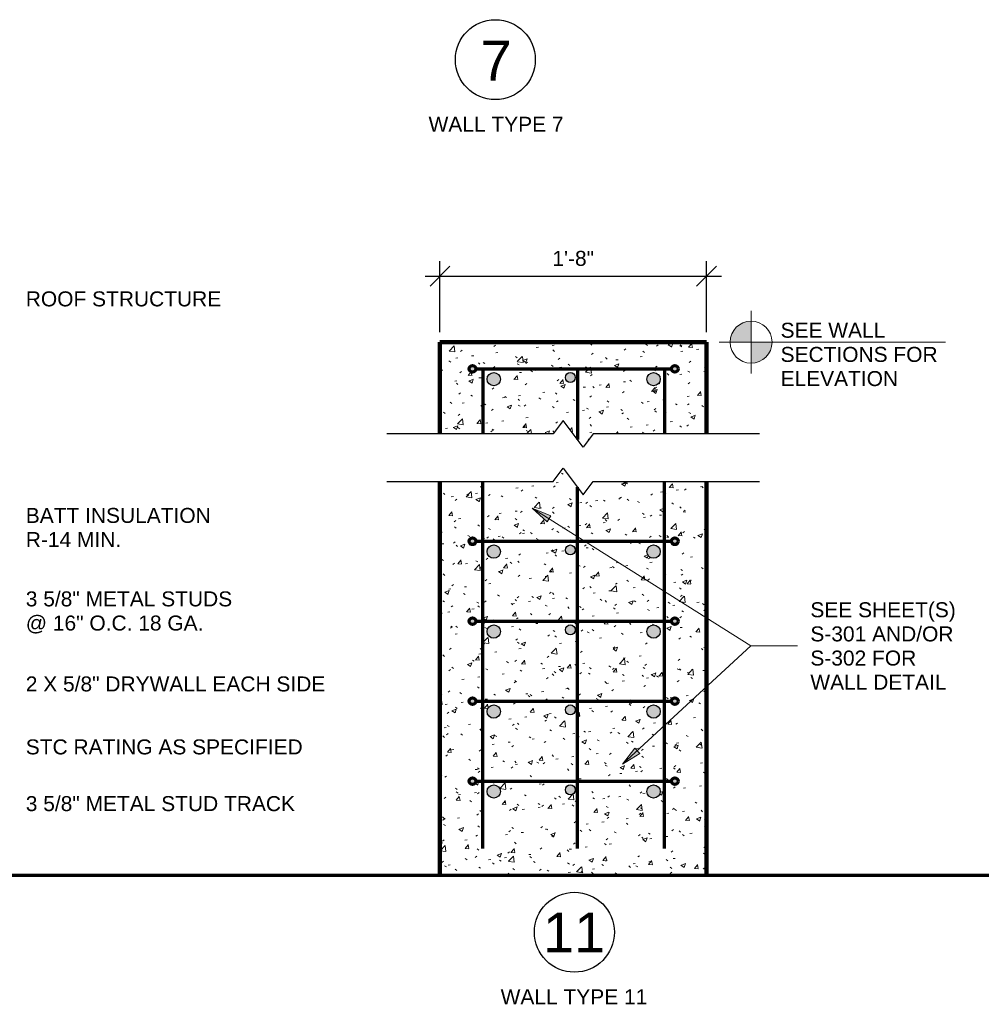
# Model space of a CAD drawing. Header units: inches. Extents: x -455 to 219, y -7 to 215.
# Tile 27 of 33: x 45 to 117, y 20 to 94. Entities that reach past the tile are written whole.
import ezdxf

# ---------------------------------------------------------------- set-up
doc = ezdxf.new("R2010")
doc.units = ezdxf.units.IN
doc.header["$MEASUREMENT"] = 0
doc.linetypes.add('Hidden 1_8_', pattern=[0.1875, 0.125, -0.0625])
for name, color, linetype, lineweight in [('A-ANNO-DIMS', 211, 'Continuous', 9), ('A-DETL', 90, 'Continuous', 9), ('A-DETL-GENF', 92, 'Continuous', 9), ('A-DETL-HDLN', 90, 'Hidden 1_8_', 9), ('A-DETL-MEDM', 33, 'Continuous', 30), ('A-DETL-THIN', 151, 'Continuous', 9), ('A-DETL-WIDE', 214, 'Continuous', 70), ('G-ANNO-TEXT', 231, 'Continuous', 9)]:
    doc.layers.add(name, color=color, linetype=linetype, lineweight=lineweight)
doc.styles.add('Arial', font='arial.ttf', dxfattribs={"height": 0.875})
doc.styles.add('Arial_1', font='arial.ttf', dxfattribs={"height": 0.09375})
doc.dimstyles.new('Linear_-_3_32__Arial', dxfattribs={"dimscale": 12, "dimtxt": 1.125, "dimasz": 0.125, "dimexe": 0.09375, "dimexo": 0.0625, "dimgap": 0.0625, "dimtad": 1, "dimdec": 5, "dimrnd": 0.03125, "dimzin": 1, "dimdsep": 46, "dimlunit": 4, "dimtxsty": 'Arial', "dimblk1": 'OBLIQUE', "dimblk2": 'OBLIQUE', "dimsah": 1, "dimcen": 0.09, "dimdle": 0.09375, "dimazin": 0, "dimtfac": 1, "dimtdec": 5, "dimtix": 1, "dimtmove": 0, "dimatfit": 3, "dimfxl": 1, "dimtvp": 1, "dimtfill": 1, "dimfrac": 2, "dimtolj": 1, "dimtzin": 0, "dimarcsym": 2})

# ---------------------------------------------------------------- blocks, each defined once
blk = doc.blocks.new('Break Line - Break Line-377994-WALL TYPES')
at = {"layer": 'A-DETL-MEDM'}
for p, q in [((-1.5, 0), (-0.75, 1)), ((-0.75, 1), (0.75, -1)), ((-13.983, 0), (-1.5, 0)), ((0.75, -1), (1.5, 0)), ((1.5, 0), (13.983, 0))]:
    blk.add_line(p, q, dxfattribs=at)
blk = doc.blocks.new('Break Line - Break Line-378052-WALL TYPES')
at = {"layer": 'A-DETL-MEDM'}
for p, q in [((-1.5, 0), (-0.75, 1)), ((-0.75, 1), (0.75, -1)), ((-13.983, 0), (-1.5, 0)), ((0.75, -1), (1.5, 0)), ((1.5, 0), (13.983, 0))]:
    blk.add_line(p, q, dxfattribs=at)
blk = doc.blocks.new('_Oblique')
at = {"color": 0, "linetype": 'ByBlock', "lineweight": -2}
blk.add_line((-0.5, -0.5), (0.5, 0.5), dxfattribs=at)
blk = doc.blocks.new('*D78')
at = {"layer": 'A-ANNO-DIMS', "color": 0, "lineweight": -2, "transparency": 16777216}
for p, q in [((76.861, 70.928), (76.861, 76.261)), ((96.861, 70.928), (96.861, 76.261)), ((75.736, 75.136), (97.986, 75.136))]:
    blk.add_line(p, q, dxfattribs=at)
at = {"layer": 'A-ANNO-DIMS', "color": 0, "lineweight": -2, "transparency": 16777216, "xscale": 1.5, "yscale": 1.5, "zscale": 1.5, "rotation": 180}
blk.add_blockref('_Oblique', (76.861, 75.136), dxfattribs=at)
at = {"layer": 'A-ANNO-DIMS', "color": 0, "lineweight": -2, "transparency": 16777216, "xscale": 1.5, "yscale": 1.5, "zscale": 1.5}
blk.add_blockref('_Oblique', (96.861, 75.136), dxfattribs=at)
at = {"layer": 'A-ANNO-DIMS', "color": 0, "transparency": 16777216, "insert": (86.861, 76.46), "char_height": 1.125, "width": 4.81013, "attachment_point": 5, "style": 'Arial', "bg_fill": 3, "box_fill_scale": 1.25, "bg_fill_color": 256, "bg_fill_true_color": 13158600, "bg_fill_transparency": 0}
blk.add_mtext('\\A1;1\'-8"', dxfattribs=at)

msp = doc.modelspace()

# ---------------------------------------------------------------- hatches: boundary and pattern name
at = {"layer": 'A-DETL-GENF'}
for points in [[(99.254149, 70.178467), (100.20935, 70.178467), (100.20935, 71.75327), (99.801761, 71.69961), (99.421948, 71.542287), (99.095796, 71.292021), (98.84553, 70.965869), (98.688207, 70.586056), (98.634547, 70.178467)], [(100.20935, 68.603664), (100.616939, 68.657324), (100.996751, 68.814647), (101.322904, 69.064913), (101.573169, 69.391065), (101.730493, 69.770878), (101.784153, 70.178467), (100.20935, 70.178467)]]:
    msp.add_hatch(color=7, dxfattribs=at).paths.add_polyline_path(points)
h = msp.add_hatch(dxfattribs=at)
h.set_pattern_fill('FP1_3', style=0, pattern_type=2)
h.set_pattern_definition([(50, (0, 0), (3.44268, -0.30143), [0.36, -3.96]), (355, (0, 0), (-0.66583, 3.61077), [0.288, -3.168]), (100.451, (0.287, -0.025), (2.77672, 3.30959), [0.306, -3.365]), (46.184, (0, 0.96), (5.12211, -0.79448), [0.54, -5.94]), (96.636, (0.427, 0.894), (4.48672, 4.67582), [0.459, -5.048]), (351.184, (0, 0.96), (4.4866, 4.67562), [0.432, -4.752]), (21, (0.48, 0.72), (2.864896, -1.93268), [0.36, -3.96]), (326, (0.48, 0.72), (1.16818, 3.48085), [0.288, -3.168]), (71.451, (0.719, 0.559), (4.0331, 1.54845), [0.306, -3.365]), (37.5, (0, 0), (0.058433, 1.597739), [0.158, -2.971, 0.158, -3.058, -3.18]), (37.5, (0, 0), (0.058433, 1.597739), [-6.346, 0.158, -3.022]), (7.5, (0, 0), (1.262715, 1.893012), [0.158, -1.675, 0.158, -2.899, -1.212]), (7.5, (0, 0), (1.262715, 1.893012), [-4.891, 0.158, -1.054]), (327.5, (-1.07, 0), (2.561916, -0.10851), [0.158, -1.042, 0.158, -3.586, -4.968]), (327.5, (-1.07, 0), (2.561916, -0.10851), [-4.944, 0.158, -4.81]), (317.5, (-1.55, 0), (2.798825, 0.480336), [0.158, -1.402, 0.158, -2.328, -3.528]), (317.5, (-1.55, 0), (2.798825, 0.480336), [-4.046, 0.158, -3.37])])
h.paths.add_polyline_path([(96.860589, 30.178467), (96.860589, 59.729648), (88.360589, 59.729648), (87.610589, 58.729648), (86.110589, 60.729648), (85.360589, 59.729648), (76.860589, 59.729648), (76.860589, 30.178467), (92.764622, 30.178467)])
h.paths.add_polyline_path([(92.894031, 35.958738), (92.764622, 35.975775), (92.644031, 36.025725), (92.540478, 36.105185), (92.461019, 36.208738), (92.411069, 36.329328), (92.394031, 36.458738), (92.411069, 36.588147), (92.461019, 36.708738), (92.540478, 36.812291), (92.644031, 36.891751), (92.764622, 36.941701), (92.894031, 36.958738), (93.023441, 36.941701), (93.144031, 36.891751), (93.247585, 36.812291), (93.327044, 36.708738), (93.376994, 36.588147), (93.394031, 36.458738), (93.376994, 36.329328), (93.327044, 36.208738), (93.247585, 36.105185), (93.144031, 36.025725), (93.023441, 35.975775)])
h.paths.add_polyline_path([(80.894031, 35.958738), (80.764622, 35.975775), (80.644031, 36.025725), (80.540478, 36.105185), (80.461019, 36.208738), (80.411069, 36.329328), (80.394031, 36.458738), (80.411069, 36.588147), (80.461019, 36.708738), (80.540478, 36.812291), (80.644031, 36.891751), (80.764622, 36.941701), (80.894031, 36.958738), (81.023441, 36.941701), (81.144031, 36.891751), (81.247585, 36.812291), (81.327044, 36.708738), (81.376994, 36.588147), (81.394031, 36.458738), (81.376994, 36.329328), (81.327044, 36.208738), (81.247585, 36.105185), (81.144031, 36.025725), (81.023441, 35.975775)])
h.paths.add_polyline_path([(86.644031, 36.208133), (86.546974, 36.220911), (86.456531, 36.258373), (86.378866, 36.317968), (86.319272, 36.395633), (86.281809, 36.486076), (86.269031, 36.583133), (86.281809, 36.68019), (86.319272, 36.770633), (86.378866, 36.848298), (86.456531, 36.907892), (86.546974, 36.945355), (86.644031, 36.958133), (86.741089, 36.945355), (86.831531, 36.907892), (86.909197, 36.848298), (86.968791, 36.770633), (87.006254, 36.68019), (87.019031, 36.583133), (87.006254, 36.486076), (86.968791, 36.395633), (86.909197, 36.317968), (86.831531, 36.258373), (86.741089, 36.220911)])
h.paths.add_polyline_path([(79.306739, 36.985791), (79.242034, 36.994309), (79.181739, 37.019284), (79.129962, 37.059014), (79.090232, 37.110791), (79.065257, 37.171086), (79.056739, 37.235791), (79.065257, 37.300495), (79.090232, 37.360791), (79.129962, 37.412567), (79.181739, 37.452297), (79.242034, 37.477272), (79.306739, 37.485791), (79.371444, 37.477272), (79.431739, 37.452297), (79.483516, 37.412567), (79.525262, 37.355922), (79.54822, 37.300495), (79.556739, 37.235791), (79.54822, 37.171086), (79.523245, 37.110791), (79.483516, 37.059014), (79.431739, 37.019284), (79.371444, 36.994309)])
h.paths.add_polyline_path([(94.483729, 36.985791), (94.419024, 36.994309), (94.358729, 37.019284), (94.306952, 37.059014), (94.267222, 37.110791), (94.242247, 37.171086), (94.233729, 37.235791), (94.242247, 37.300495), (94.267222, 37.360791), (94.306952, 37.412567), (94.358729, 37.452297), (94.419024, 37.477272), (94.493586, 37.484493), (94.548433, 37.477272), (94.608729, 37.452297), (94.660505, 37.412567), (94.702252, 37.355922), (94.72521, 37.300495), (94.733729, 37.235791), (94.72521, 37.171086), (94.700235, 37.110791), (94.660505, 37.059014), (94.608729, 37.019284), (94.548433, 36.994309)])
h.paths.add_polyline_path([(92.894031, 41.958738), (92.764622, 41.975775), (92.644031, 42.025725), (92.540478, 42.105185), (92.461019, 42.208738), (92.411069, 42.329328), (92.394031, 42.458738), (92.411069, 42.588147), (92.461019, 42.708738), (92.540478, 42.812291), (92.644031, 42.891751), (92.764622, 42.941701), (92.894031, 42.958738), (93.023441, 42.941701), (93.144031, 42.891751), (93.247585, 42.812291), (93.327044, 42.708738), (93.376994, 42.588147), (93.394031, 42.458738), (93.376994, 42.329328), (93.327044, 42.208738), (93.247585, 42.105185), (93.144031, 42.025725), (93.023441, 41.975775)])
h.paths.add_polyline_path([(80.894031, 41.958738), (80.764622, 41.975775), (80.644031, 42.025725), (80.540478, 42.105185), (80.461019, 42.208738), (80.411069, 42.329328), (80.394031, 42.458738), (80.411069, 42.588147), (80.461019, 42.708738), (80.540478, 42.812291), (80.644031, 42.891751), (80.764622, 42.941701), (80.894031, 42.958738), (81.023441, 42.941701), (81.144031, 42.891751), (81.247585, 42.812291), (81.327044, 42.708738), (81.376994, 42.588147), (81.394031, 42.458738), (81.376994, 42.329328), (81.327044, 42.208738), (81.247585, 42.105185), (81.144031, 42.025725), (81.023441, 41.975775)])
h.paths.add_polyline_path([(86.644031, 42.208133), (86.546974, 42.220911), (86.456531, 42.258373), (86.378866, 42.317968), (86.319272, 42.395633), (86.281809, 42.486076), (86.269031, 42.583133), (86.281809, 42.68019), (86.319272, 42.770633), (86.378866, 42.848298), (86.456531, 42.907892), (86.546974, 42.945355), (86.644031, 42.958133), (86.741089, 42.945355), (86.831531, 42.907892), (86.909197, 42.848298), (86.968791, 42.770633), (87.006254, 42.68019), (87.019031, 42.583133), (87.006254, 42.486076), (86.968791, 42.395633), (86.909197, 42.317968), (86.831531, 42.258373), (86.741089, 42.220911)])
h.paths.add_polyline_path([(94.483729, 42.985791), (94.419024, 42.994309), (94.358729, 43.019284), (94.306952, 43.059014), (94.267222, 43.110791), (94.242247, 43.171086), (94.233729, 43.235791), (94.242247, 43.300495), (94.267222, 43.360791), (94.306952, 43.412567), (94.358729, 43.452297), (94.419024, 43.477272), (94.483729, 43.485791), (94.548433, 43.477272), (94.608729, 43.452297), (94.660505, 43.412567), (94.700235, 43.360791), (94.72521, 43.300495), (94.733729, 43.235791), (94.72521, 43.171086), (94.700235, 43.110791), (94.660505, 43.059014), (94.608729, 43.019284), (94.548433, 42.994309)])
h.paths.add_polyline_path([(79.306739, 42.985791), (79.242034, 42.994309), (79.181739, 43.019284), (79.129962, 43.059014), (79.090232, 43.110791), (79.065257, 43.171086), (79.056739, 43.235791), (79.065257, 43.300495), (79.090232, 43.360791), (79.129962, 43.412567), (79.181739, 43.452297), (79.242034, 43.477272), (79.306739, 43.485791), (79.371444, 43.477272), (79.431739, 43.452297), (79.483516, 43.412567), (79.523245, 43.360791), (79.54822, 43.300495), (79.556739, 43.235791), (79.54822, 43.171086), (79.523245, 43.110791), (79.483516, 43.059014), (79.431739, 43.019284), (79.371444, 42.994309)])
h.paths.add_polyline_path([(92.894031, 47.958738), (92.764622, 47.975775), (92.644031, 48.025725), (92.540478, 48.105185), (92.461019, 48.208738), (92.411069, 48.329328), (92.394031, 48.458738), (92.411069, 48.588147), (92.461019, 48.708738), (92.540478, 48.812291), (92.644031, 48.891751), (92.764622, 48.941701), (92.894031, 48.958738), (93.023441, 48.941701), (93.144031, 48.891751), (93.247585, 48.812291), (93.327044, 48.708738), (93.376994, 48.588147), (93.394031, 48.458738), (93.376994, 48.329328), (93.327044, 48.208738), (93.247585, 48.105185), (93.144031, 48.025725), (93.023441, 47.975775)])
h.paths.add_polyline_path([(80.894031, 47.958738), (80.764622, 47.975775), (80.644031, 48.025725), (80.540478, 48.105185), (80.461019, 48.208738), (80.411069, 48.329328), (80.394031, 48.458738), (80.411069, 48.588147), (80.461019, 48.708738), (80.540478, 48.812291), (80.644031, 48.891751), (80.764622, 48.941701), (80.894031, 48.958738), (81.023441, 48.941701), (81.144031, 48.891751), (81.247585, 48.812291), (81.327044, 48.708738), (81.376994, 48.588147), (81.394031, 48.458738), (81.376994, 48.329328), (81.327044, 48.208738), (81.247585, 48.105185), (81.144031, 48.025725), (81.023441, 47.975775)])
h.paths.add_polyline_path([(86.644031, 48.208133), (86.546974, 48.220911), (86.456531, 48.258373), (86.378866, 48.317968), (86.319272, 48.395633), (86.281809, 48.486076), (86.269031, 48.583133), (86.281809, 48.68019), (86.319272, 48.770633), (86.378866, 48.848298), (86.456531, 48.907892), (86.546974, 48.945355), (86.644031, 48.958133), (86.741089, 48.945355), (86.831531, 48.907892), (86.909197, 48.848298), (86.968791, 48.770633), (87.006254, 48.68019), (87.019031, 48.583133), (87.006254, 48.486076), (86.968791, 48.395633), (86.909197, 48.317968), (86.831531, 48.258373), (86.741089, 48.220911)])
h.paths.add_polyline_path([(94.483729, 48.985791), (94.419024, 48.994309), (94.358729, 49.019284), (94.306952, 49.059014), (94.267222, 49.110791), (94.242247, 49.171086), (94.233729, 49.235791), (94.242247, 49.300495), (94.267222, 49.360791), (94.306952, 49.412567), (94.358729, 49.452297), (94.419024, 49.477272), (94.483729, 49.485791), (94.548433, 49.477272), (94.608729, 49.452297), (94.660505, 49.412567), (94.700235, 49.360791), (94.72521, 49.300495), (94.733729, 49.235791), (94.72521, 49.171086), (94.700235, 49.110791), (94.660505, 49.059014), (94.608729, 49.019284), (94.548433, 48.994309)])
h.paths.add_polyline_path([(79.306739, 48.985791), (79.242034, 48.994309), (79.181739, 49.019284), (79.129962, 49.059014), (79.090232, 49.110791), (79.065257, 49.171086), (79.056739, 49.235791), (79.065257, 49.300495), (79.090232, 49.360791), (79.129962, 49.412567), (79.181739, 49.452297), (79.242034, 49.477272), (79.306739, 49.485791), (79.371444, 49.477272), (79.431739, 49.452297), (79.483516, 49.412567), (79.523245, 49.360791), (79.54822, 49.300495), (79.556739, 49.235791), (79.54822, 49.171086), (79.523245, 49.110791), (79.483516, 49.059014), (79.431739, 49.019284), (79.371444, 48.994309)])
h.paths.add_polyline_path([(92.894031, 53.958738), (92.764622, 53.975775), (92.644031, 54.025725), (92.540478, 54.105185), (92.461019, 54.208738), (92.411069, 54.329328), (92.394031, 54.458738), (92.411069, 54.588147), (92.461019, 54.708738), (92.540478, 54.812291), (92.644031, 54.891751), (92.764622, 54.941701), (92.894031, 54.958738), (93.023441, 54.941701), (93.144031, 54.891751), (93.247585, 54.812291), (93.327044, 54.708738), (93.376994, 54.588147), (93.394031, 54.458738), (93.376994, 54.329328), (93.327044, 54.208738), (93.247585, 54.105185), (93.144031, 54.025725), (93.023441, 53.975775)])
h.paths.add_polyline_path([(80.894031, 53.958738), (80.764622, 53.975775), (80.644031, 54.025725), (80.540478, 54.105185), (80.461019, 54.208738), (80.411069, 54.329328), (80.394031, 54.458738), (80.411069, 54.588147), (80.461019, 54.708738), (80.540478, 54.812291), (80.644031, 54.891751), (80.764622, 54.941701), (80.894031, 54.958738), (81.023441, 54.941701), (81.144031, 54.891751), (81.247585, 54.812291), (81.327044, 54.708738), (81.376994, 54.588147), (81.394031, 54.458738), (81.376994, 54.329328), (81.327044, 54.208738), (81.247585, 54.105185), (81.144031, 54.025725), (81.023441, 53.975775)])
h.paths.add_polyline_path([(86.644031, 54.208133), (86.546974, 54.220911), (86.456531, 54.258373), (86.378866, 54.317968), (86.319272, 54.395633), (86.281809, 54.486076), (86.269031, 54.583133), (86.281809, 54.68019), (86.319272, 54.770633), (86.378866, 54.848298), (86.456531, 54.907892), (86.546974, 54.945355), (86.644031, 54.958133), (86.741089, 54.945355), (86.831531, 54.907892), (86.909197, 54.848298), (86.968791, 54.770633), (87.006254, 54.68019), (87.019031, 54.583133), (87.006254, 54.486076), (86.968791, 54.395633), (86.909197, 54.317968), (86.831531, 54.258373), (86.741089, 54.220911)])
h.paths.add_polyline_path([(94.483729, 54.985791), (94.419024, 54.994309), (94.358729, 55.019284), (94.306952, 55.059014), (94.267222, 55.110791), (94.242247, 55.171086), (94.233729, 55.235791), (94.242247, 55.300495), (94.267222, 55.360791), (94.306952, 55.412567), (94.358729, 55.452297), (94.419024, 55.477272), (94.483729, 55.485791), (94.548433, 55.477272), (94.608729, 55.452297), (94.660505, 55.412567), (94.700235, 55.360791), (94.72521, 55.300495), (94.733729, 55.235791), (94.72521, 55.171086), (94.700235, 55.110791), (94.660505, 55.059014), (94.608729, 55.019284), (94.548433, 54.994309)])
h.paths.add_polyline_path([(79.306739, 54.985791), (79.242034, 54.994309), (79.181739, 55.019284), (79.129962, 55.059014), (79.090232, 55.110791), (79.065257, 55.171086), (79.056739, 55.235791), (79.065257, 55.300495), (79.090232, 55.360791), (79.129962, 55.412567), (79.181739, 55.452297), (79.242034, 55.477272), (79.306739, 55.485791), (79.371444, 55.477272), (79.431739, 55.452297), (79.483516, 55.412567), (79.523245, 55.360791), (79.54822, 55.300495), (79.556739, 55.235791), (79.54822, 55.171086), (79.523245, 55.110791), (79.483516, 55.059014), (79.431739, 55.019284), (79.371444, 54.994309)])
h.paths.add_polyline_path([(87.610589, 62.288703), (88.360589, 63.288703), (96.860589, 63.288703), (96.860589, 70.178467), (76.860589, 70.178467), (76.860589, 63.288703), (85.360589, 63.288703), (86.110589, 64.288703), (87.600528, 62.302117)])
h.paths.add_polyline_path([(92.894031, 66.901414), (92.764622, 66.918451), (92.644031, 66.968402), (92.540478, 67.047861), (92.461019, 67.151414), (92.411069, 67.272005), (92.394031, 67.401414), (92.411069, 67.530824), (92.461019, 67.651414), (92.540478, 67.754968), (92.644031, 67.834427), (92.764622, 67.884377), (92.894031, 67.901414), (93.023441, 67.884377), (93.144031, 67.834427), (93.247585, 67.754968), (93.327044, 67.651414), (93.376994, 67.530824), (93.394031, 67.401414), (93.376994, 67.272005), (93.327044, 67.151414), (93.247585, 67.047861), (93.144031, 66.968402), (93.023441, 66.918451)])
h.paths.add_polyline_path([(80.894031, 66.901414), (80.764622, 66.918451), (80.644031, 66.968402), (80.540478, 67.047861), (80.461019, 67.151414), (80.411069, 67.272005), (80.394031, 67.401414), (80.411069, 67.530824), (80.461019, 67.651414), (80.540478, 67.754968), (80.644031, 67.834427), (80.764622, 67.884377), (80.894031, 67.901414), (81.023441, 67.884377), (81.144031, 67.834427), (81.247585, 67.754968), (81.327044, 67.651414), (81.376994, 67.530824), (81.394031, 67.401414), (81.376994, 67.272005), (81.327044, 67.151414), (81.247585, 67.047861), (81.144031, 66.968402), (81.023441, 66.918451), (80.902208, 66.902491)])
h.paths.add_polyline_path([(86.644031, 67.150809), (86.546974, 67.163587), (86.456531, 67.20105), (86.378866, 67.260644), (86.319272, 67.338309), (86.281809, 67.428752), (86.269031, 67.525809), (86.281809, 67.622866), (86.319272, 67.713309), (86.378866, 67.790974), (86.456531, 67.850569), (86.546974, 67.888031), (86.644031, 67.900809), (86.741089, 67.888031), (86.831531, 67.850569), (86.909197, 67.790974), (86.968791, 67.713309), (87.006254, 67.622866), (87.019031, 67.525809), (87.006254, 67.428752), (86.968791, 67.338309), (86.909197, 67.260644), (86.831531, 67.20105), (86.741089, 67.163587)])
h.paths.add_polyline_path([(94.483729, 67.928467), (94.419024, 67.936986), (94.358729, 67.961961), (94.306952, 68.00169), (94.260115, 68.070626), (94.242247, 68.113762), (94.233729, 68.178467), (94.242247, 68.243172), (94.267222, 68.303467), (94.306952, 68.355244), (94.358729, 68.394973), (94.419024, 68.419948), (94.483729, 68.428467), (94.548433, 68.419948), (94.608729, 68.394973), (94.660505, 68.355244), (94.700235, 68.303467), (94.72521, 68.243172), (94.733729, 68.178467), (94.72521, 68.113762), (94.700235, 68.053467), (94.660505, 68.00169), (94.608729, 67.961961), (94.548433, 67.936986)])
h.paths.add_polyline_path([(79.306739, 67.928467), (79.242034, 67.936986), (79.181739, 67.961961), (79.129962, 68.00169), (79.090232, 68.053467), (79.065257, 68.113762), (79.056739, 68.178467), (79.065257, 68.243172), (79.090232, 68.303467), (79.129962, 68.355244), (79.181739, 68.394973), (79.242034, 68.419948), (79.306739, 68.428467), (79.371444, 68.419948), (79.431739, 68.394973), (79.483516, 68.355244), (79.523245, 68.303467), (79.54822, 68.243172), (79.556739, 68.178467), (79.54822, 68.113762), (79.523245, 68.053467), (79.483516, 68.00169), (79.431739, 67.961961), (79.371444, 67.936986)])
h = msp.add_hatch(color=7, dxfattribs=at)
h.paths.add_polyline_path([(92.894031, 66.901414), (93.023441, 66.918451), (93.144031, 66.968402), (93.247585, 67.047861), (93.327044, 67.151414), (93.376994, 67.272005), (93.394031, 67.401414), (93.376994, 67.530824), (93.327044, 67.651414), (93.247585, 67.754968), (93.144031, 67.834427), (93.023441, 67.884377), (92.894031, 67.901414), (92.764622, 67.884377), (92.644031, 67.834427), (92.540478, 67.754968), (92.461019, 67.651414), (92.411069, 67.530824), (92.394031, 67.401414), (92.411069, 67.272005), (92.461019, 67.151414), (92.540478, 67.047861), (92.644031, 66.968402), (92.764622, 66.918451)])
h.paths.add_polyline_path([(80.894031, 66.901414), (81.023441, 66.918451), (81.144031, 66.968402), (81.247585, 67.047861), (81.327044, 67.151414), (81.376994, 67.272005), (81.394031, 67.401414), (81.376994, 67.530824), (81.327044, 67.651414), (81.247585, 67.754968), (81.144031, 67.834427), (81.023441, 67.884377), (80.894031, 67.901414), (80.764622, 67.884377), (80.644031, 67.834427), (80.540478, 67.754968), (80.461019, 67.651414), (80.411069, 67.530824), (80.394031, 67.401414), (80.411069, 67.272005), (80.461019, 67.151414), (80.540478, 67.047861), (80.644031, 66.968402), (80.764622, 66.918451)])
h.paths.add_polyline_path([(86.644031, 67.150809), (86.741089, 67.163587), (86.831531, 67.20105), (86.909197, 67.260644), (86.968791, 67.338309), (87.006254, 67.428752), (87.019031, 67.525809), (87.006254, 67.622866), (86.968791, 67.713309), (86.909197, 67.790974), (86.831531, 67.850569), (86.741089, 67.888031), (86.644031, 67.900809), (86.546974, 67.888031), (86.456531, 67.850569), (86.378866, 67.790974), (86.319272, 67.713309), (86.281809, 67.622866), (86.269031, 67.525809), (86.281809, 67.428752), (86.319272, 67.338309), (86.378866, 67.260644), (86.456531, 67.20105), (86.546974, 67.163587)])
h.paths.add_polyline_path([(79.306739, 67.928467), (79.371444, 67.936986), (79.431739, 67.961961), (79.483516, 68.00169), (79.523245, 68.053467), (79.54822, 68.113762), (79.556739, 68.178467), (79.54822, 68.243172), (79.523245, 68.303467), (79.483516, 68.355244), (79.431739, 68.394973), (79.371444, 68.419948), (79.306739, 68.428467), (79.242034, 68.419948), (79.181739, 68.394973), (79.129962, 68.355244), (79.090232, 68.303467), (79.065257, 68.243172), (79.056739, 68.178467), (79.065257, 68.113762), (79.090232, 68.053467), (79.129962, 68.00169), (79.181739, 67.961961), (79.242034, 67.936986)])
h.paths.add_polyline_path([(94.483729, 67.928467), (94.548433, 67.936986), (94.608729, 67.961961), (94.660505, 68.00169), (94.700235, 68.053467), (94.72521, 68.113762), (94.733729, 68.178467), (94.72521, 68.243172), (94.700235, 68.303467), (94.660505, 68.355244), (94.608729, 68.394973), (94.548433, 68.419948), (94.483729, 68.428467), (94.419024, 68.419948), (94.358729, 68.394973), (94.306952, 68.355244), (94.267222, 68.303467), (94.242247, 68.243172), (94.233729, 68.178467), (94.242247, 68.113762), (94.267222, 68.053467), (94.306952, 68.00169), (94.358729, 67.961961), (94.419024, 67.936986)])
h = msp.add_hatch(color=7, dxfattribs=at)
h.paths.add_polyline_path([(92.894031, 53.958738), (93.023441, 53.975775), (93.144031, 54.025725), (93.247585, 54.105185), (93.327044, 54.208738), (93.376994, 54.329328), (93.394031, 54.458738), (93.376994, 54.588147), (93.327044, 54.708738), (93.247585, 54.812291), (93.144031, 54.891751), (93.023441, 54.941701), (92.894031, 54.958738), (92.764622, 54.941701), (92.644031, 54.891751), (92.540478, 54.812291), (92.461019, 54.708738), (92.411069, 54.588147), (92.394031, 54.458738), (92.411069, 54.329328), (92.461019, 54.208738), (92.540478, 54.105185), (92.644031, 54.025725), (92.764622, 53.975775)])
h.paths.add_polyline_path([(80.894031, 53.958738), (81.023441, 53.975775), (81.144031, 54.025725), (81.247585, 54.105185), (81.327044, 54.208738), (81.376994, 54.329328), (81.394031, 54.458738), (81.376994, 54.588147), (81.327044, 54.708738), (81.247585, 54.812291), (81.144031, 54.891751), (81.023441, 54.941701), (80.894031, 54.958738), (80.764622, 54.941701), (80.644031, 54.891751), (80.540478, 54.812291), (80.461019, 54.708738), (80.411069, 54.588147), (80.394031, 54.458738), (80.411069, 54.329328), (80.461019, 54.208738), (80.540478, 54.105185), (80.644031, 54.025725), (80.764622, 53.975775)])
h.paths.add_polyline_path([(86.644031, 54.208133), (86.741089, 54.220911), (86.831531, 54.258373), (86.909197, 54.317968), (86.968791, 54.395633), (87.006254, 54.486076), (87.019031, 54.583133), (87.006254, 54.68019), (86.968791, 54.770633), (86.909197, 54.848298), (86.831531, 54.907892), (86.741089, 54.945355), (86.644031, 54.958133), (86.546974, 54.945355), (86.456531, 54.907892), (86.378866, 54.848298), (86.319272, 54.770633), (86.281809, 54.68019), (86.269031, 54.583133), (86.281809, 54.486076), (86.319272, 54.395633), (86.378866, 54.317968), (86.456531, 54.258373), (86.546974, 54.220911)])
h.paths.add_polyline_path([(94.483729, 54.985791), (94.548433, 54.994309), (94.608729, 55.019284), (94.660505, 55.059014), (94.700235, 55.110791), (94.72521, 55.171086), (94.733729, 55.235791), (94.72521, 55.300495), (94.700235, 55.360791), (94.660505, 55.412567), (94.608729, 55.452297), (94.548433, 55.477272), (94.483729, 55.485791), (94.419024, 55.477272), (94.358729, 55.452297), (94.306952, 55.412567), (94.267222, 55.360791), (94.242247, 55.300495), (94.233729, 55.235791), (94.242247, 55.171086), (94.267222, 55.110791), (94.306952, 55.059014), (94.358729, 55.019284), (94.419024, 54.994309)])
h.paths.add_polyline_path([(79.306739, 54.985791), (79.371444, 54.994309), (79.431739, 55.019284), (79.483516, 55.059014), (79.523245, 55.110791), (79.54822, 55.171086), (79.556739, 55.235791), (79.54822, 55.300495), (79.523245, 55.360791), (79.483516, 55.412567), (79.431739, 55.452297), (79.371444, 55.477272), (79.306739, 55.485791), (79.242034, 55.477272), (79.181739, 55.452297), (79.129962, 55.412567), (79.090232, 55.360791), (79.065257, 55.300495), (79.056739, 55.235791), (79.065257, 55.171086), (79.090232, 55.110791), (79.129962, 55.059014), (79.181739, 55.019284), (79.242034, 54.994309)])
h = msp.add_hatch(color=7, dxfattribs=at)
h.paths.add_polyline_path([(92.894031, 47.958738), (93.023441, 47.975775), (93.144031, 48.025725), (93.247585, 48.105185), (93.327044, 48.208738), (93.376994, 48.329328), (93.394031, 48.458738), (93.376994, 48.588147), (93.327044, 48.708738), (93.247585, 48.812291), (93.144031, 48.891751), (93.023441, 48.941701), (92.894031, 48.958738), (92.764622, 48.941701), (92.644031, 48.891751), (92.540478, 48.812291), (92.461019, 48.708738), (92.411069, 48.588147), (92.394031, 48.458738), (92.411069, 48.329328), (92.461019, 48.208738), (92.540478, 48.105185), (92.644031, 48.025725), (92.764622, 47.975775)])
h.paths.add_polyline_path([(80.894031, 47.958738), (81.023441, 47.975775), (81.144031, 48.025725), (81.247585, 48.105185), (81.327044, 48.208738), (81.376994, 48.329328), (81.394031, 48.458738), (81.376994, 48.588147), (81.327044, 48.708738), (81.247585, 48.812291), (81.144031, 48.891751), (81.023441, 48.941701), (80.894031, 48.958738), (80.764622, 48.941701), (80.644031, 48.891751), (80.540478, 48.812291), (80.461019, 48.708738), (80.411069, 48.588147), (80.394031, 48.458738), (80.411069, 48.329328), (80.461019, 48.208738), (80.540478, 48.105185), (80.644031, 48.025725), (80.764622, 47.975775)])
h.paths.add_polyline_path([(86.644031, 48.208133), (86.741089, 48.220911), (86.831531, 48.258373), (86.909197, 48.317968), (86.968791, 48.395633), (87.006254, 48.486076), (87.019031, 48.583133), (87.006254, 48.68019), (86.968791, 48.770633), (86.909197, 48.848298), (86.831531, 48.907892), (86.741089, 48.945355), (86.644031, 48.958133), (86.546974, 48.945355), (86.456531, 48.907892), (86.378866, 48.848298), (86.319272, 48.770633), (86.281809, 48.68019), (86.269031, 48.583133), (86.281809, 48.486076), (86.319272, 48.395633), (86.378866, 48.317968), (86.456531, 48.258373), (86.546974, 48.220911)])
h.paths.add_polyline_path([(94.483729, 48.985791), (94.548433, 48.994309), (94.608729, 49.019284), (94.660505, 49.059014), (94.700235, 49.110791), (94.72521, 49.171086), (94.733729, 49.235791), (94.72521, 49.300495), (94.700235, 49.360791), (94.660505, 49.412567), (94.608729, 49.452297), (94.548433, 49.477272), (94.483729, 49.485791), (94.419024, 49.477272), (94.358729, 49.452297), (94.306952, 49.412567), (94.267222, 49.360791), (94.242247, 49.300495), (94.233729, 49.235791), (94.242247, 49.171086), (94.267222, 49.110791), (94.306952, 49.059014), (94.358729, 49.019284), (94.419024, 48.994309)])
h.paths.add_polyline_path([(79.306739, 48.985791), (79.371444, 48.994309), (79.431739, 49.019284), (79.483516, 49.059014), (79.523245, 49.110791), (79.54822, 49.171086), (79.556739, 49.235791), (79.54822, 49.300495), (79.523245, 49.360791), (79.483516, 49.412567), (79.431739, 49.452297), (79.371444, 49.477272), (79.306739, 49.485791), (79.242034, 49.477272), (79.181739, 49.452297), (79.129962, 49.412567), (79.090232, 49.360791), (79.065257, 49.300495), (79.056739, 49.235791), (79.065257, 49.171086), (79.090232, 49.110791), (79.129962, 49.059014), (79.181739, 49.019284), (79.242034, 48.994309)])
h = msp.add_hatch(color=7, dxfattribs=at)
h.paths.add_polyline_path([(92.894031, 41.958738), (93.023441, 41.975775), (93.144031, 42.025725), (93.247585, 42.105185), (93.327044, 42.208738), (93.376994, 42.329328), (93.394031, 42.458738), (93.376994, 42.588147), (93.327044, 42.708738), (93.247585, 42.812291), (93.144031, 42.891751), (93.023441, 42.941701), (92.894031, 42.958738), (92.764622, 42.941701), (92.644031, 42.891751), (92.540478, 42.812291), (92.461019, 42.708738), (92.411069, 42.588147), (92.394031, 42.458738), (92.411069, 42.329328), (92.461019, 42.208738), (92.540478, 42.105185), (92.644031, 42.025725), (92.764622, 41.975775)])
h.paths.add_polyline_path([(80.894031, 41.958738), (81.023441, 41.975775), (81.144031, 42.025725), (81.247585, 42.105185), (81.327044, 42.208738), (81.376994, 42.329328), (81.394031, 42.458738), (81.376994, 42.588147), (81.327044, 42.708738), (81.247585, 42.812291), (81.144031, 42.891751), (81.023441, 42.941701), (80.894031, 42.958738), (80.764622, 42.941701), (80.644031, 42.891751), (80.540478, 42.812291), (80.461019, 42.708738), (80.411069, 42.588147), (80.394031, 42.458738), (80.411069, 42.329328), (80.461019, 42.208738), (80.540478, 42.105185), (80.644031, 42.025725), (80.764622, 41.975775)])
h.paths.add_polyline_path([(86.644031, 42.208133), (86.741089, 42.220911), (86.831531, 42.258373), (86.909197, 42.317968), (86.968791, 42.395633), (87.006254, 42.486076), (87.019031, 42.583133), (87.006254, 42.68019), (86.968791, 42.770633), (86.909197, 42.848298), (86.831531, 42.907892), (86.741089, 42.945355), (86.644031, 42.958133), (86.546974, 42.945355), (86.456531, 42.907892), (86.378866, 42.848298), (86.319272, 42.770633), (86.281809, 42.68019), (86.269031, 42.583133), (86.281809, 42.486076), (86.319272, 42.395633), (86.378866, 42.317968), (86.456531, 42.258373), (86.546974, 42.220911)])
h.paths.add_polyline_path([(94.483729, 42.985791), (94.548433, 42.994309), (94.608729, 43.019284), (94.660505, 43.059014), (94.700235, 43.110791), (94.72521, 43.171086), (94.733729, 43.235791), (94.72521, 43.300495), (94.700235, 43.360791), (94.660505, 43.412567), (94.608729, 43.452297), (94.548433, 43.477272), (94.483729, 43.485791), (94.419024, 43.477272), (94.358729, 43.452297), (94.306952, 43.412567), (94.267222, 43.360791), (94.242247, 43.300495), (94.233729, 43.235791), (94.242247, 43.171086), (94.267222, 43.110791), (94.306952, 43.059014), (94.358729, 43.019284), (94.419024, 42.994309)])
h.paths.add_polyline_path([(79.306739, 42.985791), (79.371444, 42.994309), (79.431739, 43.019284), (79.483516, 43.059014), (79.523245, 43.110791), (79.54822, 43.171086), (79.556739, 43.235791), (79.54822, 43.300495), (79.523245, 43.360791), (79.483516, 43.412567), (79.431739, 43.452297), (79.371444, 43.477272), (79.306739, 43.485791), (79.242034, 43.477272), (79.181739, 43.452297), (79.129962, 43.412567), (79.090232, 43.360791), (79.065257, 43.300495), (79.056739, 43.235791), (79.065257, 43.171086), (79.090232, 43.110791), (79.129962, 43.059014), (79.181739, 43.019284), (79.242034, 42.994309)])
h = msp.add_hatch(color=7, dxfattribs=at)
h.paths.add_polyline_path([(92.894031, 35.958738), (93.023441, 35.975775), (93.144031, 36.025725), (93.247585, 36.105185), (93.327044, 36.208738), (93.376994, 36.329328), (93.394031, 36.458738), (93.376994, 36.588147), (93.327044, 36.708738), (93.247585, 36.812291), (93.144031, 36.891751), (93.023441, 36.941701), (92.894031, 36.958738), (92.764622, 36.941701), (92.644031, 36.891751), (92.540478, 36.812291), (92.461019, 36.708738), (92.411069, 36.588147), (92.394031, 36.458738), (92.411069, 36.329328), (92.461019, 36.208738), (92.540478, 36.105185), (92.644031, 36.025725), (92.764622, 35.975775)])
h.paths.add_polyline_path([(80.894031, 35.958738), (81.023441, 35.975775), (81.144031, 36.025725), (81.247585, 36.105185), (81.327044, 36.208738), (81.376994, 36.329328), (81.394031, 36.458738), (81.376994, 36.588147), (81.327044, 36.708738), (81.247585, 36.812291), (81.144031, 36.891751), (81.023441, 36.941701), (80.894031, 36.958738), (80.764622, 36.941701), (80.644031, 36.891751), (80.540478, 36.812291), (80.461019, 36.708738), (80.411069, 36.588147), (80.394031, 36.458738), (80.411069, 36.329328), (80.461019, 36.208738), (80.540478, 36.105185), (80.644031, 36.025725), (80.764622, 35.975775)])
h.paths.add_polyline_path([(86.644031, 36.208133), (86.741089, 36.220911), (86.831531, 36.258373), (86.909197, 36.317968), (86.968791, 36.395633), (87.006254, 36.486076), (87.019031, 36.583133), (87.006254, 36.68019), (86.968791, 36.770633), (86.909197, 36.848298), (86.831531, 36.907892), (86.741089, 36.945355), (86.644031, 36.958133), (86.546974, 36.945355), (86.456531, 36.907892), (86.378866, 36.848298), (86.319272, 36.770633), (86.281809, 36.68019), (86.269031, 36.583133), (86.281809, 36.486076), (86.319272, 36.395633), (86.378866, 36.317968), (86.456531, 36.258373), (86.546974, 36.220911)])
h.paths.add_polyline_path([(79.306739, 36.985791), (79.371444, 36.994309), (79.431739, 37.019284), (79.483516, 37.059014), (79.523245, 37.110791), (79.54822, 37.171086), (79.556739, 37.235791), (79.54822, 37.300495), (79.523245, 37.360791), (79.483516, 37.412567), (79.431739, 37.452297), (79.371444, 37.477272), (79.306739, 37.485791), (79.242034, 37.477272), (79.181739, 37.452297), (79.129962, 37.412567), (79.088216, 37.355922), (79.065257, 37.300495), (79.056739, 37.235791), (79.065257, 37.171086), (79.090232, 37.110791), (79.129962, 37.059014), (79.181739, 37.019284), (79.242034, 36.994309)])
h.paths.add_polyline_path([(94.483729, 36.985791), (94.548433, 36.994309), (94.608729, 37.019284), (94.660505, 37.059014), (94.700235, 37.110791), (94.72521, 37.171086), (94.733729, 37.235791), (94.72521, 37.300495), (94.700235, 37.360791), (94.660505, 37.412567), (94.608729, 37.452297), (94.548433, 37.477272), (94.483729, 37.485791), (94.419024, 37.477272), (94.358729, 37.452297), (94.306952, 37.412567), (94.265206, 37.355922), (94.242247, 37.300495), (94.233729, 37.235791), (94.242247, 37.171086), (94.267222, 37.110791), (94.306952, 37.059014), (94.358729, 37.019284), (94.419024, 36.994309)])
at = {"layer": 'G-ANNO-TEXT'}
for points in [[(83.782125, 57.722188), (84.910111, 56.698663), (85.192151, 57.146183)], [(90.569178, 38.498302), (91.851052, 39.320952), (91.492383, 39.709767)]]:
    msp.add_hatch(color=7, dxfattribs=at).paths.add_polyline_path(points)

# ---------------------------------------------------------------- linework, layer by layer
at = {"layer": 'A-DETL', "lineweight": 18}
for p, q in [((100.20935, 67.816262), (100.20935, 72.540672)), ((100.20935, 71.75327), (100.20935, 68.603664)), ((97.813345, 70.178467), (114.813345, 70.178467))]:
    msp.add_line(p, q, dxfattribs=at)
at = {"layer": 'A-DETL', "lineweight": 90}
for p, q in [((76.860589, 70.178467), (76.860589, 63.288703)), ((76.860589, 70.178467), (96.860589, 70.178467)), ((96.860589, 70.178467), (96.860589, 63.288703)), ((76.860589, 59.729648), (76.860589, 30.178467)), ((96.860589, 59.729648), (96.860589, 30.178467))]:
    msp.add_line(p, q, dxfattribs=at)
at = {"layer": 'A-DETL', "lineweight": 18}
msp.add_circle((100.20935, 70.178467), 1.574803, dxfattribs=at)
at = {"layer": 'A-DETL', "lineweight": 30}
for centre, radius in [((80.894031, 67.401414), 0.5), ((86.644031, 67.525809), 0.375), ((92.894031, 67.401414), 0.5), ((80.894031, 54.458738), 0.5), ((86.644031, 54.583133), 0.375), ((92.894031, 54.458738), 0.5), ((80.894031, 48.458738), 0.5), ((86.644031, 48.583133), 0.375), ((92.894031, 48.458738), 0.5), ((80.894031, 42.458738), 0.5), ((86.644031, 42.583133), 0.375), ((92.894031, 42.458738), 0.5), ((80.894031, 36.458738), 0.5), ((86.644031, 36.583133), 0.375), ((92.894031, 36.458738), 0.5)]:
    msp.add_circle(centre, radius, dxfattribs=at)
at = {"layer": 'A-DETL-HDLN'}
for p, q in [((76.860589, 70.178467), (76.860589, 63.288703)), ((96.860589, 70.178467), (76.860589, 70.178467)), ((96.860589, 63.288703), (96.860589, 70.178467)), ((76.860589, 59.729648), (76.860589, 30.178467)), ((96.860589, 30.178467), (96.860589, 59.729648)), ((76.860589, 30.178467), (96.860589, 30.178467))]:
    msp.add_line(p, q, dxfattribs=at)
at = {"layer": 'A-DETL-MEDM'}
for centre in [(81.012625, 91.378722), (86.950125, 25.898563)]:
    msp.add_circle(centre, 3, dxfattribs=at)
at = {"layer": 'A-DETL-THIN'}
for p, q in [((100.20935, 70.178467), (100.20935, 71.75327)), ((98.634547, 70.178467), (100.20935, 70.178467)), ((101.784153, 70.178467), (100.20935, 70.178467)), ((100.20935, 70.178467), (100.20935, 68.603664))]:
    msp.add_line(p, q, dxfattribs=at)
for start, end in [(90, 180), (270, 360)]:
    msp.add_arc((100.20935, 70.178467), 1.574803, start, end, dxfattribs=at)
at = {"layer": 'A-DETL-WIDE'}
for p, q in [((79.556739, 68.178467), (94.200097, 68.178467)), ((80.081531, 68.178467), (80.081531, 63.288703)), ((87.176484, 68.178467), (87.176484, 62.86751)), ((93.706531, 68.178467), (93.706531, 63.288703)), ((80.081531, 32.178467), (80.081531, 59.729648)), ((87.176484, 32.178467), (87.176484, 59.308455)), ((93.706531, 32.178467), (93.706531, 59.729648)), ((79.556739, 55.235791), (94.200097, 55.235791)), ((79.556739, 49.235791), (94.200097, 49.235791)), ((79.556739, 43.235791), (94.200097, 43.235791)), ((79.556739, 37.235791), (94.200097, 37.235791)), ((-24.549875, 30.178467), (162.851699, 30.178467))]:
    msp.add_line(p, q, dxfattribs=at)
for centre in [(79.306739, 68.178467), (94.483729, 68.178467), (79.306739, 55.235791), (94.483729, 55.235791), (79.306739, 49.235791), (94.483729, 49.235791), (79.306739, 43.235791), (94.483729, 43.235791), (79.306739, 37.235791), (94.483729, 37.235791)]:
    msp.add_circle(centre, 0.25, dxfattribs=at)
at = {"layer": 'G-ANNO-TEXT', "color": 7}
for p, q in [((83.782125, 57.722188), (84.910111, 56.698663)), ((85.192151, 57.146183), (83.782125, 57.722188)), ((83.782125, 57.722188), (100.195316, 47.378112)), ((84.910111, 56.698663), (85.192151, 57.146183)), ((90.569178, 38.498302), (100.195316, 47.378112)), ((100.195316, 47.378112), (103.700037, 47.378112)), ((100.195316, 47.378112), (103.700037, 47.378112)), ((91.492383, 39.709767), (90.569178, 38.498302)), ((90.569178, 38.498302), (91.851052, 39.320952)), ((91.851052, 39.320952), (91.492383, 39.709767))]:
    msp.add_line(p, q, dxfattribs=at)

# ---------------------------------------------------------------- block references
at = {"layer": 'A-DETL-GENF', "rotation": 180}
msp.add_blockref('Break Line - Break Line-377994-WALL TYPES', (86.860589, 63.288703), dxfattribs=at)
at = {"layer": 'A-DETL-GENF'}
msp.add_blockref('Break Line - Break Line-378052-WALL TYPES', (86.860589, 59.729648), dxfattribs=at)

# ---------------------------------------------------------------- texts
at = {"layer": 'G-ANNO-TEXT', "color": 7, "attachment_point": 1}
for s, insert, char_height, width, style in [('7', (79.909953, 92.814508), 3, 2.80275, 'Arial_1'), ('WALL TYPE 7', (76.003949, 87.093063), 1.125, 12.423, 'Arial'), ('ROOF STRUCTURE', (45.771973, 73.990403), 1.125, 18.066375, 'Arial'), ('BATT INSULATION', (45.771973, 57.738851), 1.125, 16.968, 'Arial'), ('R-14 MIN.', (45.771973, 55.926351), 1.125, 8.749125, 'Arial'), ('3 5/8" METAL STUDS', (45.771973, 51.475591), 1.125, 18.975375, 'Arial'), ('SEE SHEET(S) ', (104.660037, 50.660346), 1.125, 13.938, 'Arial'), ('@ 16" O.C. 18 GA.', (45.771973, 49.663091), 1.125, 16.324125, 'Arial'), ('S-301 AND/OR ', (104.660037, 48.847846), 1.125, 13.71075, 'Arial'), ('S-302 FOR ', (104.660037, 47.035346), 1.125, 10.264125, 'Arial'), ('2 X 5/8" DRYWALL EACH SIDE', (45.771973, 45.092378), 1.125, 27.49725, 'Arial'), ('WALL DETAIL', (104.660037, 45.222846), 1.125, 12.536625, 'Arial'), ('STC RATING AS SPECIFIED', (45.771973, 40.367318), 1.125, 25.414125, 'Arial'), ('3 5/8" METAL STUD TRACK', (45.771973, 36.111), 1.125, 24.77025, 'Arial'), ('11', (84.600898, 27.377487), 3, 5.6055, 'Arial_1'), ('WALL TYPE 11', (81.414402, 21.612903), 1.125, 13.4835, 'Arial')]:
    msp.add_mtext(s, dxfattribs=dict(at, insert=insert, char_height=char_height, width=width, style=style))
at = {"layer": 'G-ANNO-TEXT', "color": 7, "lineweight": 13, "char_height": 1.125, "attachment_point": 1, "style": 'Arial'}
for s, insert, width in [('SEE WALL ', (102.423713, 71.634977), 10.22625), ('SECTIONS FOR', (102.423713, 69.822477), 14.46825), ('ELEVATION', (102.423713, 68.009977), 10.794375)]:
    msp.add_mtext(s, dxfattribs=dict(at, insert=insert, width=width))

# ---------------------------------------------------------------- next in the draw order: dimensions: what is measured, and where the dimension line sits
at = {"layer": 'A-ANNO-DIMS'}
dim = msp.add_linear_dim(base=(96.860589, 75.135962), p1=(76.860589, 70.178467), p2=(96.860589, 70.178467), dimstyle='Linear_-_3_32__Arial', override={"dimpost": '<>', "dimfxl": 20}, dxfattribs=at)
dim.commit()
dim.dimension.update_dxf_attribs({"geometry": '*D78', "text_midpoint": (86.860589, 76.460356)})

doc.saveas('drawing.dxf')
